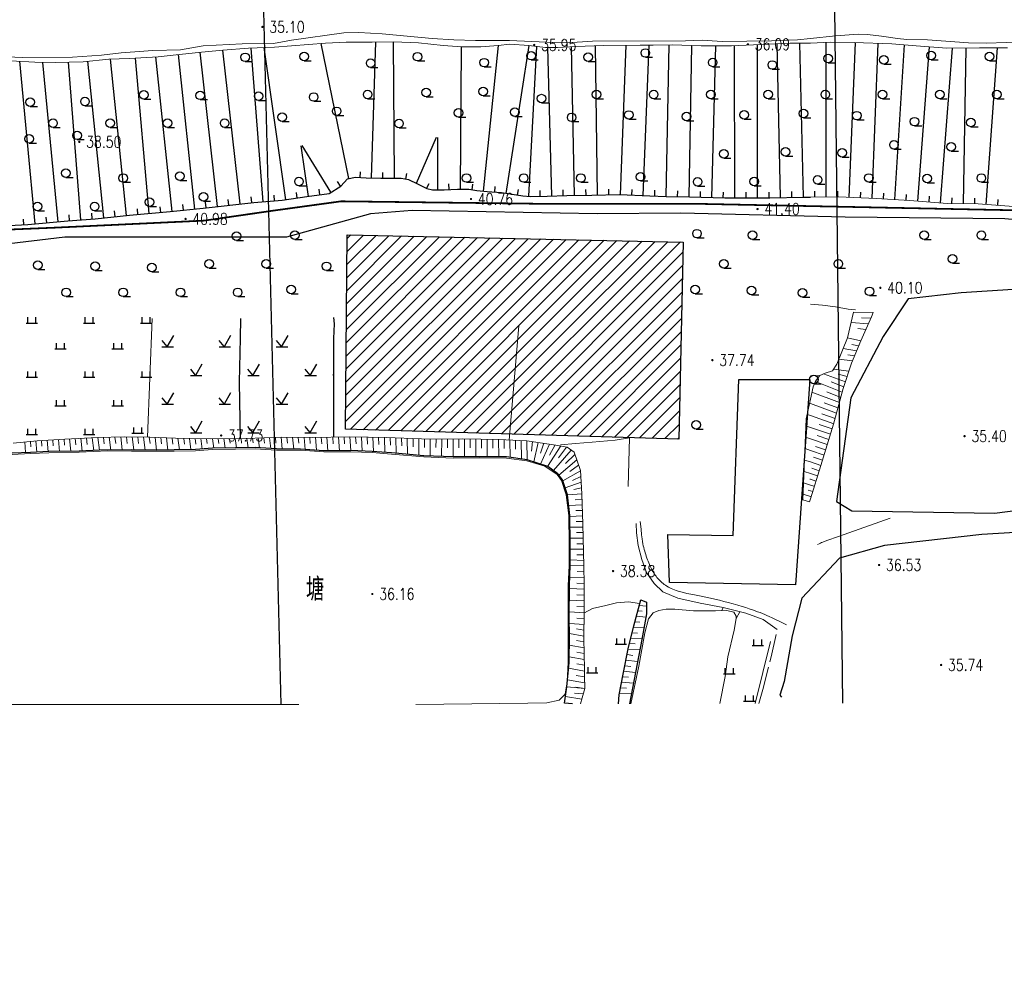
# Model space of a CAD drawing. Extents: x 39508475 to 39522402, y 3783947 to 3795549.
# Tile 51 of 256: x 39510362 to 39510534, y 3794201 to 3794370. Entities that reach past the tile are written whole.
import ezdxf
from ezdxf.enums import TextEntityAlignment as Align

# ---------------------------------------------------------------- set-up
doc = ezdxf.new("R2010")
doc.units = 0
doc.linetypes.add('X1', pattern=[5, 4, -1])
doc.linetypes.add('X3', pattern=[5, 4, -1])
doc.layers.get('0').update_dxf_attribs({"linetype": 'CONTINUOUS'})
doc.layers.add('ASSIST', color=7, linetype='CONTINUOUS', plot=False)
for name, color, linetype in [('DLSS', 4, 'CONTINUOUS'), ('DMTZ', 3, 'CONTINUOUS'), ('GCD', 1, 'CONTINUOUS'), ('JCDL_DGX', 30, 'CONTINUOUS'), ('JMD', 6, 'CONTINUOUS'), ('SXSS', 5, 'CONTINUOUS'), ('ZBTZ', 3, 'CONTINUOUS'), ('断面线', 2, 'CONTINUOUS')]:
    doc.layers.add(name, color=color, linetype=linetype)
doc.styles.add('HZ', font='rs', dxfattribs={"width": 0.8, "bigfont": 'hztxt'})
doc.linetypes.add('10411', pattern='A,2,[150,AAA.SHX,S=1,R=0,X=0,Y=1],2,[151,AAA.SHX,S=1,R=0,X=0,Y=3],1e-11', length=4)
doc.linetypes.add('10421', pattern='A,2,[150,AAA.SHX,S=1,R=0,X=0,Y=1],1e-11', length=2)
doc.linetypes.add('X4', pattern='A,0,-1e-09,[149,symbolx.shx,S=0.15,R=0,X=0,Y=0],-1.6', length=1.6)
doc.linetypes.add('X49', pattern='A,0,[5,symbolt.shx,S=1,R=0,X=0,Y=0],-10', length=10)

# ---------------------------------------------------------------- blocks, each defined once
blk = doc.blocks.new('9330003')
at = {"color": 0}
blk.add_line((0, -0.75), (1.25, -0.75), dxfattribs=at)
blk.add_circle((0, 0), 0.75, dxfattribs=at)
blk = doc.blocks.new('9120003')
at = {"color": 0}
for p, q in [((-1, 0), (1, 0)), ((-0.7, 0), (-0.7, 1)), ((0.7, 0), (0.7, 1))]:
    blk.add_line(p, q, dxfattribs=at)
blk = doc.blocks.new('9141003')
at = {"color": 0}
for p, q in [((1.14, 2), (0, 0)), ((-0.86, 0), (1.14, 0)), ((0.03, 0.06), (-0.83, 1.11))]:
    blk.add_line(p, q, dxfattribs=at)
blk = doc.blocks.new('gc200')
at = {"const_width": 0.2}
blk.add_lwpolyline([(-0.1, 0, 1), (0.1, 0, 1)], format="xyb", close=True, dxfattribs=at)

msp = doc.modelspace()

# ---------------------------------------------------------------- hatches: boundary and pattern name
at = {"layer": 'JMD', "linetype": 'Continuous'}
h = msp.add_hatch(dxfattribs=at)
h.set_pattern_fill('411B', color=256, style=0)
h.set_pattern_definition([(45, (39000000, 0), (-1.1313708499, 1.1313708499), [])])
h.paths.add_polyline_path([(39510418.71995, 3794298.17946), (39510419.03479, 3794332.16604), (39510477.75327, 3794330.90727), (39510476.96617, 3794296.44867)])

# ---------------------------------------------------------------- linework, layer by layer
at = {"layer": 'ASSIST', "linetype": 'X4', "lineweight": 0}
msp.add_lwpolyline([(39510534.439, 3794364.875), (39510529.522, 3794364.847), (39510523.843, 3794364.786), (39510518.489, 3794365.202), (39510514.2, 3794365.561), (39510507.638, 3794365.795), (39510503.457, 3794365.853), (39510500, 3794365.6862), (39510499.83, 3794365.678), (39510496.464, 3794365.676), (39510486.177, 3794365.198), (39510480.903, 3794365.189), (39510475.822, 3794365.375), (39510472.535, 3794365.353), (39510470.243, 3794365.338), (39510463.83, 3794365.285), (39510458.972, 3794365.11), (39510455.78, 3794364.911), (39510453.698, 3794364.949), (39510450.755, 3794365.263), (39510447.437, 3794365.479), (39510445.425, 3794365.295), (39510442.385, 3794365.054), (39510439.054, 3794365.049), (39510435.806, 3794365.265), (39510431.488, 3794365.73), (39510427.143, 3794365.917), (39510423.368, 3794365.869), (39510418.843, 3794365.833), (39510415.262, 3794365.674), (39510406.297, 3794364.979), (39510401.786, 3794364.805), (39510397.289, 3794364.464), (39510393.57, 3794364.124), (39510388.616, 3794363.575), (39510385.965, 3794363.32), (39510381.01, 3794362.992), (39510377.374, 3794362.875), (39510372.905, 3794362.437), (39510367.964, 3794362.29), (39510364.452, 3794362.353), (39510360.191, 3794362.596)], dxfattribs=at)
at = {"layer": 'DLSS', "linetype": 'X3', "const_width": 0.3, "flags": 128}
msp.add_lwpolyline([(39509115.83491, 3794201.06317), (39509126.55477, 3794210.45786), (39509130.51645, 3794212.39892), (39509159.51346, 3794215.03875), (39509207.40211, 3794218.07486), (39509225.30682, 3794219.3266), (39509228.88011, 3794222.19936), (39509238.6678, 3794234.85502), (39509242.86251, 3794239.51355), (39509257.02184, 3794243.48767), (39509261.91569, 3794243.64296), (39509289.12945, 3794241.93669), (39509315.64685, 3794240.14964), (39509332.75644, 3794241.46991), (39509358.18356, 3794240.22775), (39509379.27259, 3794241.62566), (39509386.18611, 3794243.10086), (39509391.15764, 3794243.10086), (39509400.47925, 3794243.02322), (39509412.38861, 3794242.17313), (39509417.74853, 3794241.62963), (39509421.7879, 3794241.78491), (39509427.69158, 3794242.4837), (39509444.41727, 3794243.49631), (39509465.80709, 3794243.8098), (39509489.91103, 3794245.05208), (39509517.2818, 3794246.99312), (39509553.9022, 3794250.41078), (39509589.12197, 3794254.9263), (39509630.63833, 3794256.99329), (39509680.16049, 3794263.82929), (39509707.62118, 3794265.56804), (39509737.86388, 3794269.93302), (39509794.70316, 3794276.15403), (39509850.66557, 3794282.62754), (39509880.16374, 3794286.35696), (39509954.7622, 3794297.42352), (39509964.21347, 3794301.81731), (39509969.9282, 3794302.14685), (39509974.54394, 3794302.14685), (39509978.17059, 3794302.14685), (39510023.11311, 3794305.38856), (39510088.4093, 3794314.72115), (39510113.14818, 3794318.86658), (39510126.22235, 3794322.50133), (39510146.96289, 3794323.37704), (39510152.85059, 3794324.06937), (39510158.39196, 3794324.24245), (39510167.13694, 3794324.58862), (39510192.46151, 3794325.19962), (39510213.7981, 3794325.72108), (39510219.59923, 3794326.67304), (39510232.6734, 3794327.45191), (39510260.06199, 3794328.23403), (39510275.49099, 3794329.01616), (39510282.07137, 3794329.01616), (39510298.4572, 3794329.01616), (39510315.18874, 3794329.96812), (39510324.10689, 3794330.66045), (39510329.9946, 3794331.09316), (39510345.52681, 3794332.48107), (39510368.32346, 3794333.43303), (39510394.05735, 3794334.64786), (39510406.00594, 3794336.3787), (39510417.98073, 3794338.02494), (39510452.54562, 3794337.59495), (39510479.78196, 3794337.59495), (39510543.88737, 3794336.29021), (39510556.54105, 3794336.29021), (39510581.31334, 3794336.5755), (39510618.07159, 3794335.43437), (39510652.44832, 3794335.43437), (39510686.25779, 3794334.29324), (39510720.16144, 3794334.10306), (39510731.95885, 3794334.10306), (39510761.49667, 3794334.57853), (39510795.67906, 3794334.00867), (39510826.72559, 3794333.05773), (39510851.78793, 3794333.24763), (39510863.29993, 3794332.96235), (39510872.81399, 3794332.96235), (39510879.28354, 3794332.96235), (39510904.25142, 3794334.68248), (39510911.4821, 3794334.68248), (39510945.95909, 3794333.15468), (39510980.63469, 3794333.24978), (39511012.8349, 3794333.44196), (39511047.12356, 3794333.63215), (39511082.55429, 3794334.48799), (39511110.90615, 3794335.43893), (39511139.01686, 3794333.15668), (39511167.68643, 3794331.15756), (39511206.73306, 3794327.91649), (39511240.07003, 3794325.43789), (39511276.54237, 3794319.63185), (39511308.7302, 3794313.92021), (39511343.5952, 3794306.68404), (39511391.97605, 3794294.40404), (39511438.25927, 3794284.49665), (39511464.71904, 3794278.31282), (39511487.58485, 3794272.97939), (39511519.49325, 3794265.93385), (39511557.88793, 3794257.24632), (39511582.13035, 3794253.86736), (39511626.90746, 3794244.6447), (39511638.75233, 3794243.03028), (39511652.34701, 3794240.60866), (39511681.84907, 3794233.47304), (39511694.36696, 3794234.68385), (39511704.89158, 3794235.23448), (39511713.97404, 3794237.88499), (39511732.37087, 3794243.38601), (39511778.62181, 3794247.98241), (39511821.93597, 3794253.29104), (39511832.70661, 3794255.42448), (39511837.05448, 3794256.48442), (39511843.94745, 3794257.22638), (39511884.35086, 3794263.798), (39511944.43671, 3794272.07796), (39511959.43624, 3794278.03052), (39511964.42039, 3794279.51443), (39511972.798, 3794281.8463), (39511984.56908, 3794284.07217), (39512007.92628, 3794289.3808), (39512054.95431, 3794294.47983), (39512090.72123, 3794299.15106), (39512102.49231, 3794301.16494), (39512112.4606, 3794301.58891), (39512113.8392, 3794302.11889)], dxfattribs=at)
at = {"layer": 'DLSS', "linetype": 'Continuous', "lineweight": 20}
for points in [[(39510384.128, 3794296.79), (39510384.965, 3794317.518)], [(39510447.361, 3794296.269), (39510449.03, 3794316.239)], [(39510494.172, 3794263.13), (39510491.708, 3794264.893), (39510488.677, 3794265.975), (39510484.77, 3794266.97), (39510480.711, 3794267.739), (39510476.844, 3794268.608), (39510474.21, 3794269.756), (39510472.704, 3794271.188), (39510471.356, 3794273.09), (39510470.504, 3794275.38), (39510469.868, 3794277.851), (39510469.622, 3794280.036), (39510469.513, 3794281.7)]]:
    msp.add_lwpolyline(points, dxfattribs=at)
at = {"layer": 'DLSS', "linetype": 'X1', "lineweight": 0}
msp.add_lwpolyline([(39510495.826, 3794263.928), (39510494.741, 3794264.481), (39510493.917, 3794264.894), (39510493.297, 3794265.193), (39510492.812, 3794265.413), (39510492.388, 3794265.597), (39510492, 3794265.762), (39510491.615, 3794265.921), (39510491.198, 3794266.088), (39510490.767, 3794266.256), (39510490.332, 3794266.417), (39510489.85, 3794266.586), (39510489.283, 3794266.776), (39510488.678, 3794266.972), (39510488.049, 3794267.165), (39510487.335, 3794267.372), (39510486.483, 3794267.609), (39510485.613, 3794267.846), (39510484.836, 3794268.052), (39510484.088, 3794268.245), (39510483.301, 3794268.441), (39510482.508, 3794268.632), (39510481.739, 3794268.802), (39510480.925, 3794268.965), (39510479.997, 3794269.137), (39510479.096, 3794269.305), (39510478.386, 3794269.452), (39510477.813, 3794269.59), (39510477.318, 3794269.733), (39510476.88, 3794269.871), (39510476.52, 3794269.99), (39510476.21, 3794270.1), (39510475.92, 3794270.213), (39510475.646, 3794270.326), (39510475.4, 3794270.441), (39510475.16, 3794270.568), (39510474.905, 3794270.719), (39510474.657, 3794270.875), (39510474.443, 3794271.023), (39510474.245, 3794271.177), (39510474.046, 3794271.349), (39510473.852, 3794271.525), (39510473.68, 3794271.692), (39510473.512, 3794271.866), (39510473.336, 3794272.06), (39510473.164, 3794272.257), (39510473.015, 3794272.442), (39510472.876, 3794272.631), (39510472.735, 3794272.84), (39510472.597, 3794273.054), (39510472.472, 3794273.26), (39510472.347, 3794273.478), (39510472.213, 3794273.724), (39510472.081, 3794273.978), (39510471.962, 3794274.223), (39510471.848, 3794274.481), (39510471.728, 3794274.775), (39510471.61, 3794275.074), (39510471.506, 3794275.352), (39510471.406, 3794275.634), (39510471.302, 3794275.943), (39510471.2, 3794276.254), (39510471.111, 3794276.542), (39510471.027, 3794276.833), (39510470.941, 3794277.152), (39510470.857, 3794277.477), (39510470.784, 3794277.792), (39510470.715, 3794278.126), (39510470.643, 3794278.506), (39510470.568, 3794278.982), (39510470.485, 3794279.672), (39510470.386, 3794280.659), (39510470.262, 3794282.006)], dxfattribs=at)
at = {"layer": 'DLSS', "linetype": 'X3', "lineweight": 20}
msp.add_lwpolyline([(39510490.97178, 3794250.20001), (39510491.695, 3794252.661), (39510493.125, 3794258.374), (39510494.172, 3794263.13)], dxfattribs=at)
at = {"layer": 'DMTZ', "linetype": 'Continuous'}
for p, q in [((39510423.27865, 3794342.10433), (39510424.05245, 3794365.8777)), ((39510427.27774, 3794342.06427), (39510427.14363, 3794365.91697)), ((39510502.76852, 3794338.78146), (39510502.72493, 3794365.81768)), ((39510506.76706, 3794338.71251), (39510507.85501, 3794365.78726)), ((39510396.37555, 3794337.11156), (39510393.31647, 3794364.0959)), ((39510400.35009, 3794337.56213), (39510397.30027, 3794364.46485)), ((39510404.33, 3794337.95668), (39510402.22537, 3794364.82195)), ((39510408.31313, 3794338.31124), (39510404.5159, 3794364.9103)), ((39510419.30612, 3794341.98921), (39510414.50553, 3794365.61536)), ((39510438.8615, 3794340.13198), (39510439.00295, 3794365.05239)), ((39510442.83939, 3794339.79123), (39510445.47919, 3794365.29996)), ((39510446.81929, 3794339.41173), (39510450.86202, 3794365.25158)), ((39510450.78263, 3794338.90317), (39510452.15083, 3794365.11407)), ((39510454.78156, 3794338.9592), (39510454.07155, 3794364.94218)), ((39510458.78026, 3794339.0607), (39510458.21705, 3794365.06293)), ((39510462.77946, 3794339.13951), (39510462.42141, 3794365.23426)), ((39510466.77896, 3794339.18515), (39510467.80851, 3794365.31788)), ((39510470.77586, 3794339.02768), (39510471.81281, 3794365.34827)), ((39510474.77279, 3794338.87089), (39510475.29698, 3794365.37149)), ((39510478.77201, 3794338.79178), (39510479.29531, 3794365.24785)), ((39510482.77073, 3794338.69075), (39510483.44369, 3794365.19334)), ((39510486.76999, 3794338.6352), (39510486.73602, 3794365.22398)), ((39510490.76999, 3794338.64032), (39510490.73578, 3794365.40983)), ((39510494.76952, 3794338.68522), (39510494.17159, 3794365.56948)), ((39510498.76853, 3794338.77417), (39510498.17018, 3794365.67701)), ((39510510.76383, 3794338.5519), (39510511.85251, 3794365.64471)), ((39510514.75699, 3794338.32046), (39510516.43518, 3794365.37391)), ((39510518.74795, 3794338.05321), (39510520.81224, 3794365.02149)), ((39510522.73629, 3794337.74792), (39510524.8067, 3794364.79635)), ((39510526.73246, 3794337.60977), (39510527.20511, 3794364.82211)), ((39510530.72847, 3794337.4638), (39510532.68339, 3794364.865)), ((39510364.52243, 3794334.06717), (39510361.79545, 3794362.5045)), ((39510368.50416, 3794334.449), (39510365.83069, 3794362.32827)), ((39510372.48941, 3794334.79042), (39510370.33703, 3794362.3606)), ((39510376.4742, 3794335.13607), (39510373.70803, 3794362.5157)), ((39510380.45394, 3794335.53815), (39510377.69106, 3794362.8852)), ((39510384.43797, 3794335.89483), (39510382.05409, 3794363.06111)), ((39510388.42209, 3794336.25032), (39510385.55814, 3794363.29307)), ((39510392.39985, 3794336.67159), (39510389.5398, 3794363.67738)), ((39510431.1224, 3794341.1982), (39510434.64362, 3794349.21628)), ((39510434.86329, 3794340.04181), (39510434.84563, 3794349.17408)), ((39510412.27276, 3794338.87807), (39510410.96109, 3794347.71762)), ((39510416.17972, 3794339.60174), (39510411.1495, 3794347.78623)), ((39510421.28063, 3794342.19105), (39510421.33307, 3794343.18968)), ((39510425.27777, 3794342.05303), (39510425.27215, 3794343.05301)), ((39510429.26096, 3794341.9077), (39510429.46413, 3794342.88685)), ((39510414.2511, 3794339.17163), (39510414.10432, 3794340.1608)), ((39510417.88363, 3794340.64897), (39510417.36001, 3794341.50092)), ((39510432.88807, 3794340.26047), (39510433.36622, 3794341.13875)), ((39510436.86263, 3794340.07778), (39510436.82364, 3794341.07702)), ((39510440.85494, 3794340.03605), (39510441.00288, 3794341.02505)), ((39510444.83219, 3794339.62402), (39510444.90579, 3794340.62131)), ((39510448.79525, 3794339.10259), (39510448.94982, 3794340.09057)), ((39510452.78202, 3794338.91745), (39510452.76556, 3794339.91732)), ((39510456.78081, 3794339.01383), (39510456.7535, 3794340.01346)), ((39510460.77979, 3794339.10401), (39510460.75813, 3794340.10378)), ((39510464.77927, 3794339.16695), (39510464.76555, 3794340.16685)), ((39510468.77741, 3794339.10641), (39510468.81678, 3794340.10564)), ((39510472.77432, 3794338.94912), (39510472.81349, 3794339.94835)), ((39510398.36282, 3794337.33684), (39510398.25018, 3794338.33048)), ((39510402.33736, 3794337.78742), (39510402.22472, 3794338.78105)), ((39510406.3239, 3794338.11288), (39510406.24579, 3794339.10982)), ((39510410.29306, 3794338.59389), (39510410.15173, 3794339.58385)), ((39510476.7724, 3794338.83133), (39510476.79217, 3794339.83114)), ((39510480.77137, 3794338.74152), (39510480.79676, 3794339.74119)), ((39510484.77008, 3794338.63998), (39510484.79547, 3794339.63966)), ((39510488.76999, 3794338.63776), (39510488.76871, 3794339.63776)), ((39510492.76999, 3794338.64287), (39510492.76871, 3794339.64287)), ((39510496.76902, 3794338.7297), (39510496.74679, 3794339.72945)), ((39510500.76852, 3794338.77824), (39510500.76691, 3794339.77824)), ((39510504.76851, 3794338.78469), (39510504.7669, 3794339.78469)), ((39510508.76544, 3794338.6322), (39510508.80559, 3794339.6314)), ((39510512.76082, 3794338.44428), (39510512.82274, 3794339.44237)), ((39510516.75315, 3794338.19663), (39510516.81506, 3794339.19471)), ((39510520.74212, 3794337.90057), (39510520.81844, 3794338.89765)), ((39510524.73276, 3794337.6445), (39510524.75013, 3794338.64435)), ((39510528.73216, 3794337.57504), (39510528.74953, 3794338.57489)), ((39510532.7234, 3794337.32147), (39510532.79456, 3794338.31894)), ((39510382.44563, 3794335.72), (39510382.35821, 3794336.71617)), ((39510386.43031, 3794336.06966), (39510386.3429, 3794337.06583)), ((39510390.41097, 3794336.46095), (39510390.30565, 3794337.45539)), ((39510394.38828, 3794336.88627), (39510394.27564, 3794337.8799)), ((39510362.52922, 3794333.90821), (39510362.47879, 3794334.90693)), ((39510366.5133, 3794334.25808), (39510366.41784, 3794335.25352)), ((39510370.49548, 3794334.63476), (39510370.41765, 3794335.63172)), ((39510374.48334, 3794334.94608), (39510374.40551, 3794335.94305)), ((39510378.46407, 3794335.33711), (39510378.36355, 3794336.33204))]:
    msp.add_line(p, q, dxfattribs=at)
at = {"layer": 'DMTZ', "linetype": 'Continuous', "lineweight": 0}
msp.add_lwpolyline([(39510357.555, 3794333.657), (39510363.238, 3794333.944), (39510370.204, 3794334.612), (39510374.969, 3794334.984), (39510380.987, 3794335.592), (39510388.098, 3794336.216), (39510393.839, 3794336.824), (39510402.713, 3794337.83), (39510407.653, 3794338.217), (39510411.996, 3794338.837), (39510415.871, 3794339.412), (39510417.939, 3794340.683), (39510419.059, 3794341.939), (39510420.501, 3794342.232), (39510422.367, 3794342.134), (39510424.917, 3794342.051), (39510428.474, 3794342.071), (39510429.727, 3794341.811), (39510431.346, 3794341.1), (39510432.922, 3794340.242), (39510433.928, 3794340.04), (39510435.997, 3794340.044), (39510438.329, 3794340.135), (39510440.267, 3794340.124), (39510441.711, 3794339.908), (39510443.518, 3794339.721), (39510446.025, 3794339.536), (39510449.713, 3794338.959), (39510451.054, 3794338.889), (39510453.969, 3794338.937), (39510457.409, 3794339.031), (39510461.795, 3794339.126), (39510466.605, 3794339.192), (39510471.91, 3794338.983), (39510474.767, 3794338.871), (39510478.862, 3794338.79), (39510485.045, 3794338.633), (39510492.871, 3794338.643), (39510498.806, 3794338.775), (39510500, 3794338.777), (39510504.963, 3794338.785), (39510511.508, 3794338.522), (39510517.392, 3794338.157), (39510523.898, 3794337.659), (39510529.31, 3794337.565), (39510537.79, 3794336.96)], dxfattribs=at)
at = {"layer": 'DMTZ'}
msp.add_lwpolyline([(39510357.555, 3794333.657), (39510363.238, 3794333.944), (39510370.204, 3794334.612), (39510374.969, 3794334.984), (39510380.987, 3794335.592), (39510388.098, 3794336.216), (39510393.839, 3794336.824), (39510402.713, 3794337.83), (39510407.653, 3794338.217), (39510411.996, 3794338.837), (39510415.871, 3794339.412), (39510417.939, 3794340.683), (39510419.059, 3794341.939), (39510420.501, 3794342.232), (39510422.367, 3794342.134), (39510424.917, 3794342.051), (39510428.474, 3794342.071), (39510429.727, 3794341.811), (39510431.346, 3794341.1), (39510432.922, 3794340.242), (39510433.928, 3794340.04), (39510435.997, 3794340.044), (39510438.329, 3794340.135), (39510440.267, 3794340.124), (39510441.711, 3794339.908), (39510443.518, 3794339.721), (39510446.025, 3794339.536), (39510449.713, 3794338.959), (39510451.054, 3794338.889), (39510453.969, 3794338.937), (39510457.409, 3794339.031), (39510461.795, 3794339.126), (39510466.605, 3794339.192), (39510471.91, 3794338.983), (39510474.767, 3794338.871), (39510478.862, 3794338.79), (39510485.045, 3794338.633), (39510492.871, 3794338.643), (39510498.806, 3794338.775), (39510500, 3794338.777)], dxfattribs=at)
at = {"layer": 'DMTZ', "linetype": '10411', "flags": 128}
msp.add_lwpolyline([(39510554.622, 3794333.124), (39510533.94863, 3794334.98646), (39510506.07472, 3794335.22289), (39510477.31903, 3794335.94231), (39510462.74939, 3794335.86161), (39510430.40527, 3794336.42024), (39510423.12399, 3794335.86041), (39510408.43776, 3794331.77989), (39510369.67618, 3794331.77929), (39510345.80459, 3794328.89465), (39510299.35702, 3794326.81411), (39510272.68454, 3794327.36911), (39510248.4093, 3794326.32848), (39510231.43576, 3794325.60847), (39510225.9948, 3794325.28856), (39510222.23414, 3794325.04864), (39510219.91374, 3794323.92899), (39510222.71423, 3794321.84964)], dxfattribs=at)
at = {"layer": 'JCDL_DGX', "color": 42, "linetype": 'Continuous', "lineweight": 15, "true_color": 0xc28700}
for points in [[(39510513.91042, 3794282.6248), (39510508.50463, 3794280.7068), (39510504.89132, 3794279.42191), (39510502.87976, 3794278.70197), (39510502.17483, 3794278.44198), (39510501.94814, 3794278.34858), (39510501.7327, 3794278.2543), (39510501.50929, 3794278.15027), (39510501.25923, 3794278.02824)], [(39510484.77015, 3794266.97056), (39510484.53241, 3794266.44844)]]:
    msp.add_lwpolyline(points, dxfattribs=at)
at = {"layer": 'JMD', "linetype": 'Continuous', "flags": 128}
for points in [[(39510418.71995, 3794298.17946), (39510419.03479, 3794332.16604), (39510477.75327, 3794330.90727), (39510476.96617, 3794296.44867)], [(39510475.08715, 3794279.72608), (39510486.50416, 3794279.58691), (39510487.47879, 3794306.86302), (39510499.87043, 3794306.86302), (39510497.36425, 3794270.95875), (39510475.36561, 3794271.37625)]]:
    msp.add_lwpolyline(points, close=True, dxfattribs=at)
at = {"layer": 'SXSS', "linetype": 'Continuous', "lineweight": 0}
for points in [[(39510358.16, 3794363.328), (39510362.285, 3794363.16), (39510371.015, 3794363.233), (39510376.086, 3794363.591), (39510379.554, 3794364.005), (39510385.048, 3794364.379), (39510389.916, 3794364.533), (39510393.85, 3794365.239), (39510400.655, 3794365.542), (39510406.135, 3794365.639), (39510409.311, 3794366.198), (39510418.418, 3794367.511), (39510421.085, 3794367.559), (39510425.152, 3794367.304), (39510433.883, 3794366.503), (39510437.658, 3794366.247), (39510441.433, 3794366.122), (39510447.394, 3794366.161), (39510455.192, 3794365.781), (39510457.451, 3794365.756), (39510461.895, 3794366.011), (39510478.189, 3794366.068), (39510481.06, 3794366.204), (39510484.541, 3794365.957), (39510493.195, 3794366.071), (39510497.763, 3794366.274), (39510500, 3794366.51765)], [(39510500, 3794366.51765), (39510504.355, 3794366.992), (39510508.37, 3794367.246), (39510509.944, 3794367.204), (39510512.431, 3794366.921), (39510515.21, 3794366.474), (39510516.826, 3794366.336), (39510520.457, 3794366.283), (39510527.598, 3794365.722), (39510530.732, 3794365.665), (39510537.826, 3794365.903)], [(39510500, 3794303.44672), (39510500.455, 3794305.566), (39510500.896, 3794306.56), (39510501.611, 3794307.548), (39510502.569, 3794307.94), (39510503.849, 3794308.379), (39510504.626, 3794309.531), (39510506.465, 3794314.129), (39510507.538, 3794318.649), (39510510.955, 3794318.578), (39510510.659, 3794317.808), (39510508.785, 3794313.628), (39510507.165, 3794309.69), (39510505.724, 3794305.316), (39510504.037, 3794299.049), (39510501.805, 3794291.824), (39510500, 3794285.99611)], [(39510510.955, 3794318.578), (39510507.538, 3794318.649)], [(39510510.554, 3794317.574), (39510508.939, 3794317.66)], [(39510510.112, 3794316.588), (39510507.109, 3794316.841)], [(39510508.785, 3794313.628), (39510506.465, 3794314.129)], [(39510509.669, 3794315.601), (39510508.282, 3794315.769)], [(39510508.422, 3794312.745), (39510507.258, 3794312.974)], [(39510508.058, 3794311.862), (39510505.724, 3794312.276)], [(39510507.695, 3794310.98), (39510506.524, 3794311.164)], [(39510507.332, 3794310.097), (39510504.982, 3794310.422)], [(39510416.63963, 3794307.27941), (39510416.59473, 3794307.77739)], [(39510506.108, 3794306.481), (39510502.301, 3794307.83)], [(39510506.705, 3794308.294), (39510504.046, 3794308.672)], [(39510506.406, 3794307.387), (39510504.823, 3794307.779)], [(39510505.546, 3794304.656), (39510500.883, 3794306.532)], [(39510505.809, 3794305.574), (39510503.636, 3794306.459)], [(39510505.05, 3794302.813), (39510500.258, 3794304.647)], [(39510505.298, 3794303.734), (39510502.888, 3794304.677)], [(39510500, 3794285.99611), (39510499.829, 3794285.444), (39510498.686, 3794285.802), (39510499.257, 3794299.986), (39510500, 3794303.44672)], [(39510500, 3794302.63606), (39510499.839, 3794302.695)], [(39510504.554, 3794300.969), (39510500, 3794302.63606)], [(39510504.802, 3794301.891), (39510502.425, 3794302.781)], [(39510500, 3794300.54154), (39510499.42, 3794300.744)], [(39510504.058, 3794299.125), (39510500, 3794300.54154)], [(39510504.306, 3794300.047), (39510501.967, 3794300.883)], [(39510500, 3794298.49529), (39510499.208, 3794298.766)], [(39510503.778, 3794298.212), (39510501.513, 3794298.988)], [(39510503.497, 3794297.3), (39510500, 3794298.49529)], [(39510503.215, 3794296.388), (39510501.191, 3794297.078)], [(39510360.656, 3794295.752), (39510364.853, 3794296.138), (39510369.691, 3794296.453), (39510375.433, 3794296.71), (39510380.038, 3794296.849), (39510384.527, 3794296.784), (39510389.016, 3794296.588), (39510395.123, 3794296.496), (39510401.375, 3794296.565), (39510407.525, 3794296.75), (39510412.888, 3794296.745), (39510419.507, 3794296.822), (39510425.874, 3794296.723), (39510432.039, 3794296.486), (39510437.566, 3794296.402), (39510439.268, 3794296.469), (39510445.506, 3794296.349), (39510450.404, 3794296.138), (39510455.52, 3794295.404), (39510457.459, 3794295.028), (39510458.689, 3794294.147), (39510459.784, 3794290.922), (39510460.053, 3794286.886), (39510460.193, 3794281.552), (39510460.419, 3794274.256), (39510460.43, 3794271.03), (39510460.438, 3794266.322), (39510460.402, 3794261.571), (39510460.499, 3794256.193), (39510460.514, 3794255.098), (39510460.544, 3794252.798), (39510460.078, 3794251.204), (39510459.8211, 3794250.1225)], [(39510362.671, 3794295.937), (39510362.78, 3794294.079)], [(39510363.651, 3794296.027), (39510363.713, 3794295.076)], [(39510364.63, 3794296.118), (39510364.77, 3794294.163)], [(39510365.611, 3794296.187), (39510365.688, 3794295.194)], [(39510366.593, 3794296.251), (39510366.76, 3794294.238)], [(39510367.574, 3794296.315), (39510367.665, 3794295.286)], [(39510368.556, 3794296.379), (39510368.751, 3794294.272)], [(39510369.537, 3794296.443), (39510369.642, 3794295.365)], [(39510370.52, 3794296.49), (39510370.742, 3794294.303)], [(39510371.502, 3794296.534), (39510371.62, 3794295.426)], [(39510372.485, 3794296.578), (39510372.732, 3794294.356)], [(39510373.468, 3794296.622), (39510373.597, 3794295.516)], [(39510374.45, 3794296.666), (39510374.72, 3794294.465)], [(39510375.433, 3794296.71), (39510375.714, 3794294.52)], [(39510376.434, 3794296.74), (39510376.574, 3794295.632)], [(39510377.436, 3794296.77), (39510377.714, 3794294.529)], [(39510378.437, 3794296.801), (39510378.575, 3794295.667)], [(39510379.439, 3794296.831), (39510379.713, 3794294.538)], [(39510380.44, 3794296.843), (39510380.577, 3794295.693)], [(39510381.442, 3794296.829), (39510381.712, 3794294.542)], [(39510382.444, 3794296.814), (39510382.578, 3794295.674)], [(39510383.446, 3794296.8), (39510383.712, 3794294.524)], [(39510384.448, 3794296.785), (39510384.58, 3794295.65)], [(39510385.449, 3794296.744), (39510385.711, 3794294.509)], [(39510386.45, 3794296.7), (39510386.58, 3794295.61)], [(39510387.451, 3794296.656), (39510387.71, 3794294.531)], [(39510388.452, 3794296.613), (39510388.581, 3794295.577)], [(39510389.453, 3794296.581), (39510389.71, 3794294.559)], [(39510390.455, 3794296.566), (39510390.582, 3794295.571)], [(39510391.457, 3794296.551), (39510391.709, 3794294.594)], [(39510392.458, 3794296.536), (39510392.583, 3794295.58)], [(39510393.46, 3794296.521), (39510393.705, 3794294.698)], [(39510394.462, 3794296.506), (39510394.582, 3794295.64)], [(39510395.464, 3794296.5), (39510395.699, 3794294.834)], [(39510396.466, 3794296.511), (39510396.582, 3794295.679)], [(39510397.468, 3794296.522), (39510397.698, 3794294.859)], [(39510398.47, 3794296.533), (39510398.584, 3794295.702)], [(39510399.471, 3794296.544), (39510399.698, 3794294.886)], [(39510400.473, 3794296.555), (39510400.585, 3794295.73)], [(39510401.475, 3794296.568), (39510401.696, 3794294.923)], [(39510402.477, 3794296.598), (39510402.586, 3794295.77)], [(39510403.478, 3794296.628), (39510403.694, 3794294.9)], [(39510404.48, 3794296.658), (39510404.586, 3794295.749)], [(39510405.481, 3794296.688), (39510405.69, 3794294.779)], [(39510406.482, 3794296.719), (39510406.585, 3794295.719)], [(39510407.484, 3794296.749), (39510407.688, 3794294.714)], [(39510408.486, 3794296.749), (39510408.587, 3794295.729)], [(39510409.488, 3794296.748), (39510409.687, 3794294.703)], [(39510410.49, 3794296.747), (39510410.588, 3794295.723)], [(39510411.492, 3794296.746), (39510411.684, 3794294.638)], [(39510412.494, 3794296.745), (39510412.587, 3794295.655)], [(39510413.495, 3794296.752), (39510413.678, 3794294.492)], [(39510414.497, 3794296.764), (39510414.586, 3794295.591)], [(39510415.499, 3794296.775), (39510415.674, 3794294.402)], [(39510416.501, 3794296.787), (39510416.587, 3794295.596)], [(39510417.503, 3794296.798), (39510417.674, 3794294.411)], [(39510418.505, 3794296.81), (39510418.589, 3794295.613)], [(39510419.507, 3794296.822), (39510419.673, 3794294.421)], [(39510420.51, 3794296.806), (39510420.588, 3794295.595)], [(39510421.514, 3794296.79), (39510421.66, 3794294.346)], [(39510422.517, 3794296.775), (39510422.585, 3794295.542)], [(39510423.521, 3794296.759), (39510423.646, 3794294.262)], [(39510424.524, 3794296.744), (39510424.581, 3794295.465)], [(39510425.528, 3794296.728), (39510425.628, 3794294.111)], [(39510426.531, 3794296.698), (39510426.575, 3794295.367)], [(39510427.534, 3794296.659), (39510427.61, 3794293.95)], [(39510428.537, 3794296.621), (39510428.568, 3794295.241)], [(39510429.54, 3794296.582), (39510429.59, 3794293.774)], [(39510430.542, 3794296.544), (39510430.562, 3794295.115)], [(39510431.545, 3794296.505), (39510431.571, 3794293.599)], [(39510432.549, 3794296.478), (39510432.555, 3794294.998)], [(39510433.552, 3794296.463), (39510433.555, 3794293.481)], [(39510434.556, 3794296.448), (39510434.552, 3794294.945)], [(39510435.559, 3794296.432), (39510435.541, 3794293.405)], [(39510436.563, 3794296.417), (39510436.549, 3794294.892)], [(39510437.566, 3794296.402), (39510437.528, 3794293.329)], [(39510438.554, 3794296.441), (39510438.54, 3794294.887)], [(39510439.541, 3794296.464), (39510439.523, 3794293.338)], [(39510440.529, 3794296.445), (39510440.525, 3794294.894)], [(39510441.517, 3794296.426), (39510441.518, 3794293.348)], [(39510442.505, 3794296.407), (39510442.51, 3794294.878)], [(39510443.492, 3794296.388), (39510443.514, 3794293.341)], [(39510444.48, 3794296.369), (39510444.496, 3794294.851)], [(39510445.468, 3794296.35), (39510445.509, 3794293.326)], [(39510446.455, 3794296.308), (39510446.481, 3794294.813)], [(39510447.442, 3794296.266), (39510447.499, 3794293.235)], [(39510448.43, 3794296.223), (39510448.459, 3794294.663)], [(39510449.417, 3794296.18), (39510449.476, 3794292.97)], [(39510450.404, 3794296.138), (39510450.465, 3794292.837)], [(39510451.4, 3794295.995), (39510451.23, 3794294.316)], [(39510452.397, 3794295.852), (39510451.655, 3794292.436)], [(39510453.393, 3794295.709), (39510452.822, 3794293.972)], [(39510454.39, 3794295.566), (39510452.846, 3794292.035)], [(39510456.376, 3794295.238), (39510454.036, 3794291.634)], [(39510455.386, 3794295.423), (39510454.414, 3794293.629)], [(39510500, 3794296.47499), (39510499.128, 3794296.772)], [(39510502.933, 3794295.476), (39510500, 3794296.47499)], [(39510502.651, 3794294.564), (39510500.869, 3794295.169)], [(39510431.03171, 3794250.05088), (39510450.598, 3794250.239), (39510453.928, 3794250.34), (39510456.09, 3794250.767), (39510457.11, 3794251.815), (39510457.471, 3794253.973), (39510457.626, 3794257.383), (39510457.661, 3794262.062), (39510457.656, 3794265.297), (39510457.661, 3794270.835), (39510457.815, 3794274.348), (39510457.823, 3794278.137), (39510457.757, 3794283.063), (39510457.313, 3794286.677), (39510456.507, 3794289.197), (39510455.704, 3794290.245), (39510453.574, 3794291.728), (39510450.424, 3794292.641), (39510446.882, 3794293.116), (39510442.145, 3794293.151), (39510437.525, 3794293.129), (39510432.409, 3794293.324), (39510426.753, 3794293.825), (39510423.386, 3794294.081), (39510419.67, 3794294.221), (39510414.948, 3794294.198), (39510410.881, 3794294.497), (39510406.669, 3794294.519), (39510402.923, 3794294.746), (39510399.498, 3794294.682), (39510395.476, 3794294.631), (39510392.503, 3794294.407), (39510388.772, 3794294.343), (39510385.624, 3794294.308), (39510381.31, 3794294.345), (39510377.171, 3794294.367), (39510372.172, 3794294.125), (39510366.897, 3794294.043), (39510363.676, 3794293.921), (39510360.484, 3794293.77)], [(39510458.199, 3794294.498), (39510455.073, 3794290.927)], [(39510457.364, 3794295.046), (39510455.961, 3794293.166)], [(39510458.819, 3794293.764), (39510457.204, 3794292.167)], [(39510500, 3794294.45436), (39510499.047, 3794294.777)], [(39510502.37, 3794293.652), (39510500, 3794294.45436)], [(39510459.142, 3794292.811), (39510456.037, 3794290.139)], [(39510459.466, 3794291.858), (39510457.942, 3794290.75)], [(39510500, 3794292.43451), (39510498.967, 3794292.782)], [(39510501.806, 3794291.827), (39510500, 3794292.43451)], [(39510502.088, 3794292.74), (39510500.548, 3794293.26)], [(39510459.785, 3794290.904), (39510456.744, 3794289.113)], [(39510500, 3794290.41731), (39510498.887, 3794290.788)], [(39510501.241, 3794290.004), (39510500, 3794290.41731)], [(39510501.524, 3794290.916), (39510500.225, 3794291.35)], [(39510459.919, 3794288.895), (39510457.127, 3794287.916)], [(39510459.852, 3794289.899), (39510458.394, 3794289.207)], [(39510500, 3794288.40172), (39510498.807, 3794288.793)], [(39510500, 3794289.40894), (39510499.903, 3794289.441)], [(39510500.959, 3794289.092), (39510500, 3794289.40894)], [(39510500.676, 3794288.18), (39510500, 3794288.40172)], [(39510460.053, 3794286.886), (39510457.51, 3794286.72)], [(39510459.986, 3794287.89), (39510458.652, 3794287.604)], [(39510500, 3794286.3915), (39510498.726, 3794286.799)], [(39510500, 3794287.39578), (39510499.58, 3794287.532)], [(39510500.394, 3794287.268), (39510500, 3794287.39578)], [(39510460.104, 3794284.943), (39510457.742, 3794284.826)], [(39510460.078, 3794285.914), (39510458.852, 3794285.844)], [(39510499.829, 3794285.444), (39510499.258, 3794285.623)], [(39510500, 3794285.99611), (39510499.829, 3794285.444)], [(39510500.111, 3794286.356), (39510500, 3794286.3915)], [(39510460.13, 3794283.971), (39510458.994, 3794283.925)], [(39510460.155, 3794283), (39510457.959, 3794282.93)], [(39510460.18, 3794282.028), (39510459.076, 3794282.002)], [(39510460.208, 3794281.056), (39510457.984, 3794281.022)], [(39510460.238, 3794280.085), (39510459.118, 3794280.076)], [(39510460.269, 3794279.114), (39510458.01, 3794279.114)], [(39510460.299, 3794278.142), (39510459.161, 3794278.151)], [(39510460.329, 3794277.171), (39510458.021, 3794277.206)], [(39510460.359, 3794276.199), (39510459.189, 3794276.225)], [(39510460.389, 3794275.228), (39510458.017, 3794275.297)], [(39510460.419, 3794274.256), (39510458.015, 3794274.343)], [(39510460.423, 3794273.234), (39510459.197, 3794273.283)], [(39510460.426, 3794272.213), (39510457.926, 3794272.318)], [(39510460.429, 3794271.191), (39510459.156, 3794271.248)], [(39510460.431, 3794270.169), (39510457.86, 3794270.294)], [(39510460.435, 3794268.125), (39510457.859, 3794268.267)], [(39510460.433, 3794269.147), (39510459.146, 3794269.214)], [(39510466.45073, 3794250.139), (39510466.593, 3794251.693), (39510467.239, 3794255.342), (39510468.142, 3794259.74), (39510469.129, 3794263.792), (39510470.334, 3794268.303)], [(39510460.436, 3794266.081), (39510457.857, 3794266.241)], [(39510460.437, 3794267.103), (39510459.147, 3794267.179)], [(39510484.16388, 3794250.18307), (39510484.167, 3794250.192), (39510485.064, 3794254.925), (39510485.588, 3794258.38), (39510486.681, 3794263.013), (39510487.009, 3794265.073), (39510486.992, 3794265.459), (39510486.599, 3794266.174), (39510485.396, 3794266.468), (39510483.409, 3794266.423), (39510479.53, 3794266.433), (39510476.297, 3794266.682), (39510474.765, 3794266.683), (39510473.525, 3794266.452), (39510472.52, 3794266.057), (39510471.687, 3794265.001), (39510471.072, 3794262.552), (39510469.989, 3794256.732), (39510468.61511, 3794250.14438)], [(39510469.825, 3794266.398), (39510470.585, 3794266.323)], [(39510470.08, 3794267.35), (39510471.338, 3794267.206)], [(39510460.421, 3794264.038), (39510457.858, 3794264.214)], [(39510460.428, 3794265.06), (39510459.142, 3794265.144)], [(39510469.316, 3794264.492), (39510470.192, 3794264.425)], [(39510469.57, 3794265.445), (39510471.242, 3794265.3)], [(39510460.413, 3794263.016), (39510459.136, 3794263.235)], [(39510468.834, 3794262.58), (39510469.779, 3794262.527)], [(39510469.067, 3794263.538), (39510470.896, 3794263.415)], [(39510460.405, 3794261.994), (39510457.86, 3794262.442)], [(39510460.413, 3794260.972), (39510459.134, 3794261.2)], [(39510468.6, 3794261.622), (39510470.551, 3794261.531)], [(39510460.431, 3794259.95), (39510457.849, 3794260.415)], [(39510460.45, 3794258.929), (39510459.145, 3794259.165)], [(39510468.135, 3794259.706), (39510470.195, 3794259.648)], [(39510468.367, 3794260.664), (39510469.37, 3794260.627)], [(39510460.468, 3794257.907), (39510457.834, 3794258.389)], [(39510467.738, 3794257.774), (39510469.795, 3794257.53)], [(39510467.937, 3794258.74), (39510468.955, 3794258.606)], [(39510460.503, 3794255.864), (39510457.725, 3794256.368)], [(39510460.486, 3794256.885), (39510459.156, 3794257.131)], [(39510467.342, 3794255.842), (39510469.438, 3794255.648)], [(39510467.54, 3794256.808), (39510468.578, 3794256.698)], [(39510460.531, 3794253.82), (39510457.525, 3794254.351)], [(39510460.517, 3794254.842), (39510459.071, 3794255.101)], [(39510466.984, 3794253.903), (39510469.082, 3794253.765)], [(39510467.156, 3794254.874), (39510468.208, 3794254.79)], [(39510460.544, 3794252.798), (39510457.399, 3794253.091)], [(39510460.544, 3794252.798), (39510458.984, 3794253.071)], [(39510466.812, 3794252.932), (39510467.858, 3794252.878)], [(39510460.015, 3794250.94), (39510457.158, 3794251.428)], [(39510460.273, 3794251.871), (39510458.767, 3794252.006)], [(39510466.64, 3794251.961), (39510468.726, 3794251.882)]]:
    msp.add_lwpolyline(points, dxfattribs=at)
at = {"layer": 'SXSS', "linetype": '10411', "flags": 128}
msp.add_lwpolyline([(39510507.26016, 3794283.86979), (39510532.17244, 3794283.50628), (39510554.90261, 3794286.41432), (39510561.81259, 3794288.05009), (39510562.53995, 3794294.22968), (39510563.81284, 3794304.58957), (39510565.08573, 3794317.67575), (39510562.17627, 3794319.31152), (39510555.2663, 3794322.58306), (39510549.08369, 3794322.58306), (39510535.44558, 3794322.58306), (39510526.35351, 3794322.03781), (39510517.07961, 3794320.94729), (39510512.71541, 3794314.4042), (39510507.07832, 3794303.68081), (39510504.53254, 3794285.50556)], close=True, dxfattribs=at)
at = {"layer": 'SXSS', "linetype": 'Continuous', "lineweight": 30}
for points in [[(39510400.37, 3794296.554), (39510400.207, 3794306.415), (39510400.369, 3794314.096), (39510400.466, 3794317.546)], [(39510416.656, 3794317.724), (39510416.746, 3794316.587), (39510416.619, 3794314.022), (39510416.628, 3794308.629), (39510416.665, 3794304.213), (39510416.629, 3794299.928), (39510416.648, 3794296.784)]]:
    msp.add_lwpolyline(points, dxfattribs=at)
at = {"layer": 'SXSS'}
for points in [[(39510458.40663, 3794250.11899), (39510456.986, 3794250.241), (39510457.399, 3794253.091), (39510457.826, 3794257.378), (39510457.861, 3794262.061), (39510457.856, 3794265.297), (39510457.861, 3794270.831), (39510458.015, 3794274.343), (39510458.023, 3794278.139), (39510457.957, 3794283.077), (39510457.51, 3794286.72), (39510456.687, 3794289.291), (39510455.844, 3794290.391), (39510454.075, 3794291.621), (39510450.465, 3794292.837), (39510446.896, 3794293.316), (39510442.145, 3794293.351), (39510437.528, 3794293.329), (39510432.422, 3794293.524), (39510426.77, 3794294.024), (39510423.398, 3794294.281), (39510419.673, 3794294.421), (39510414.955, 3794294.398), (39510410.889, 3794294.697), (39510406.676, 3794294.719), (39510402.927, 3794294.946), (39510399.495, 3794294.882), (39510395.467, 3794294.831), (39510392.494, 3794294.607), (39510388.77, 3794294.543), (39510385.624, 3794294.508), (39510381.311, 3794294.545), (39510375.714, 3794294.52), (39510372.166, 3794294.325), (39510366.891, 3794294.243), (39510363.667, 3794294.121), (39510360.474, 3794293.97)], [(39510466.45073, 3794250.139), (39510466.593, 3794251.693), (39510467.239, 3794255.342), (39510468.142, 3794259.74), (39510469.129, 3794263.792), (39510470.334, 3794268.303), (39510471.332, 3794267.925), (39510471.348, 3794265.881), (39510470.53, 3794261.416), (39510468.39722, 3794250.14384)]]:
    msp.add_lwpolyline(points, dxfattribs=at)
at = {"layer": 'SXSS', "lineweight": 0}
for points in [[(39510360.484, 3794293.77), (39510363.676, 3794293.921), (39510366.897, 3794294.043), (39510372.172, 3794294.125), (39510377.171, 3794294.367), (39510381.31, 3794294.345), (39510385.624, 3794294.308), (39510388.772, 3794294.343), (39510392.503, 3794294.407), (39510395.476, 3794294.631), (39510399.498, 3794294.682), (39510402.923, 3794294.746), (39510406.669, 3794294.519), (39510410.881, 3794294.497)], [(39510410.881, 3794294.497), (39510414.948, 3794294.198), (39510419.67, 3794294.221), (39510423.386, 3794294.081), (39510426.753, 3794293.825), (39510432.409, 3794293.324), (39510437.525, 3794293.129), (39510442.145, 3794293.151), (39510446.882, 3794293.116), (39510450.424, 3794292.641), (39510453.574, 3794291.728), (39510455.704, 3794290.245), (39510456.507, 3794289.197), (39510457.313, 3794286.677), (39510457.757, 3794283.063), (39510457.823, 3794278.137), (39510457.815, 3794274.348), (39510457.661, 3794270.835), (39510457.656, 3794265.297), (39510457.661, 3794262.062), (39510457.626, 3794257.383), (39510457.471, 3794253.973), (39510457.11, 3794251.815), (39510456.09, 3794250.767), (39510453.928, 3794250.34), (39510450.598, 3794250.239), (39510431.03171, 3794250.05088)], [(39510468.61511, 3794250.14438), (39510469.989, 3794256.732), (39510471.072, 3794262.552), (39510471.687, 3794265.001), (39510472.52, 3794266.057), (39510473.525, 3794266.452), (39510474.765, 3794266.683), (39510476.297, 3794266.682), (39510479.53, 3794266.433)], [(39510479.53, 3794266.433), (39510483.409, 3794266.423), (39510485.396, 3794266.468), (39510486.599, 3794266.174), (39510486.992, 3794265.459), (39510487.009, 3794265.073), (39510486.681, 3794263.013), (39510485.588, 3794258.38), (39510485.064, 3794254.925), (39510484.167, 3794250.192), (39510484.16388, 3794250.18307)], [(39510410.58222, 3794250), (39510346.253, 3794250)]]:
    msp.add_lwpolyline(points, dxfattribs=at)
at = {"layer": 'SXSS', "linetype": '10421', "flags": 128}
msp.add_lwpolyline([(39510545.52752, 3794280.68995), (39510529.9767, 3794279.76659), (39510512.9541, 3794277.8391), (39510505.10171, 3794275.60765), (39510498.4748, 3794268.59601), (39510496.78115, 3794262.05555), (39510495.39543, 3794254.0531), (39510494.62559, 3794251.66776), (39510494.93353, 3794251.28302)], dxfattribs=at)
at = {"layer": 'ZBTZ', "color": 114, "linetype": 'X4', "lineweight": 0, "true_color": 0x009944}
for points in [[(39510500, 3794320.019), (39510502.097, 3794319.877), (39510504.363, 3794319.564), (39510506.617, 3794319.183), (39510507.888, 3794319.028)], [(39510501.611, 3794307.548), (39510500, 3794307.514)], [(39510468.162, 3794288.161), (39510468.345, 3794296.667), (39510465.892, 3794296.247), (39510461.822, 3794295.882), (39510458.912, 3794295.65), (39510456.332, 3794295.449)], [(39510470.134, 3794267.668), (39510468.192, 3794267.951), (39510466.079, 3794267.792), (39510464.237, 3794267.351), (39510461.907, 3794266.795), (39510460.398, 3794266.025)], [(39510487.639, 3794266.24), (39510487.009, 3794265.073)]]:
    msp.add_lwpolyline(points, dxfattribs=at)
at = {"layer": 'ZBTZ', "color": 114, "linetype": 'X49', "lineweight": 0, "true_color": 0x009944}
msp.add_lwpolyline([(39510490.35545, 3794250.19847), (39510493.004, 3794261.048)], dxfattribs=at)
at = {"layer": '断面线', "linetype": 'Continuous', "flags": 128}
for points in [[(39510402.5064, 3794448.04616), (39510404.01491, 3794387.63452), (39510407.45171, 3794250)], [(39510503.33553, 3794447.88197), (39510505.58524, 3794250.26373)]]:
    msp.add_lwpolyline(points, dxfattribs=at)

# ---------------------------------------------------------------- block references
at = {"layer": 'GCD', "linetype": 'Continuous'}
ref = msp.add_blockref('gc200', (39510404.2178, 3794368.522, 35.1), dxfattribs=at)
ref.add_attrib('height', '35.10', dxfattribs={"linetype": 'Continuous', "height": 2, "style": 'HZ', "width": 0.8}).set_placement((39510405.4178, 3794368.522, 35.1), align=Align.MIDDLE_LEFT)
ref = msp.add_blockref('gc200', (39510451.7257, 3794365.368, 35.953), dxfattribs=at)
ref.add_attrib('height', '35.95', dxfattribs={"linetype": 'Continuous', "height": 2, "style": 'HZ', "width": 0.8}).set_placement((39510452.9257, 3794365.368, 35.953), align=Align.MIDDLE_LEFT)
ref = msp.add_blockref('gc200', (39510489.0633, 3794365.473, 36.09), dxfattribs=at)
ref.add_attrib('height', '36.09', dxfattribs={"linetype": 'Continuous', "height": 2, "style": 'HZ', "width": 0.8}).set_placement((39510490.2633, 3794365.473, 36.09), align=Align.MIDDLE_LEFT)
ref = msp.add_blockref('gc200', (39510372.2044, 3794348.418, 38.5), dxfattribs=at)
ref.add_attrib('height', '38.50', dxfattribs={"linetype": 'Continuous', "height": 2, "style": 'HZ', "width": 0.8}).set_placement((39510373.4044, 3794348.418, 38.5), align=Align.MIDDLE_LEFT)
ref = msp.add_blockref('gc200', (39510440.6683, 3794338.432, 40.761), dxfattribs=at)
ref.add_attrib('height', '40.76', dxfattribs={"linetype": 'Continuous', "height": 2, "style": 'HZ', "width": 0.8}).set_placement((39510441.8683, 3794338.432, 40.761), align=Align.MIDDLE_LEFT)
ref = msp.add_blockref('gc200', (39510490.7508, 3794336.673, 41.4), dxfattribs=at)
ref.add_attrib('height', '41.40', dxfattribs={"linetype": 'Continuous', "height": 2, "style": 'HZ', "width": 0.8}).set_placement((39510491.9508, 3794336.673, 41.4), align=Align.MIDDLE_LEFT)
ref = msp.add_blockref('gc200', (39510390.7854, 3794334.94, 40.98), dxfattribs=at)
ref.add_attrib('height', '40.98', dxfattribs={"linetype": 'Continuous', "height": 2, "style": 'HZ', "width": 0.8}).set_placement((39510391.9854, 3794334.94, 40.98), align=Align.MIDDLE_LEFT)
ref = msp.add_blockref('gc200', (39510512.2159, 3794322.896, 40.098), dxfattribs=at)
ref.add_attrib('height', '40.10', dxfattribs={"linetype": 'Continuous', "height": 2, "style": 'HZ', "width": 0.8}).set_placement((39510513.4159, 3794322.896, 40.098), align=Align.MIDDLE_LEFT)
ref = msp.add_blockref('gc200', (39510482.8579, 3794310.246, 37.74), dxfattribs=at)
ref.add_attrib('height', '37.74', dxfattribs={"linetype": 'Continuous', "height": 2, "style": 'HZ', "width": 0.8}).set_placement((39510484.0579, 3794310.246, 37.74), align=Align.MIDDLE_LEFT)
ref = msp.add_blockref('gc200', (39510396.997, 3794297.069, 37.731), dxfattribs=at)
ref.add_attrib('height', '37.73', dxfattribs={"linetype": 'Continuous', "height": 2, "style": 'HZ', "width": 0.8}).set_placement((39510398.197, 3794297.069, 37.731), align=Align.MIDDLE_LEFT)
ref = msp.add_blockref('gc200', (39510526.9391, 3794296.951, 35.4), dxfattribs=at)
ref.add_attrib('height', '35.40', dxfattribs={"linetype": 'Continuous', "height": 2, "style": 'HZ', "width": 0.8}).set_placement((39510528.1391, 3794296.951, 35.4), align=Align.MIDDLE_LEFT)
ref = msp.add_blockref('gc200', (39510512.0015, 3794274.424, 36.533), dxfattribs=at)
ref.add_attrib('height', '36.53', dxfattribs={"linetype": 'Continuous', "height": 2, "style": 'HZ', "width": 0.8}).set_placement((39510513.2015, 3794274.424, 36.533), align=Align.MIDDLE_LEFT)
ref = msp.add_blockref('gc200', (39510465.5003, 3794273.361, 38.38), dxfattribs=at)
ref.add_attrib('height', '38.38', dxfattribs={"linetype": 'Continuous', "height": 2, "style": 'HZ', "width": 0.8}).set_placement((39510466.7003, 3794273.361, 38.38), align=Align.MIDDLE_LEFT)
ref = msp.add_blockref('gc200', (39510423.4246, 3794269.352, 36.16), dxfattribs=at)
ref.add_attrib('height', '36.16', dxfattribs={"linetype": 'Continuous', "height": 2, "style": 'HZ', "width": 0.8}).set_placement((39510424.6246, 3794269.352, 36.16), align=Align.MIDDLE_LEFT)
ref = msp.add_blockref('gc200', (39510522.8376, 3794256.938, 35.74), dxfattribs=at)
ref.add_attrib('height', '35.74', dxfattribs={"linetype": 'Continuous', "height": 2, "style": 'HZ', "width": 0.8}).set_placement((39510524.0376, 3794256.938, 35.74), align=Align.MIDDLE_LEFT)
at = {"layer": 'ZBTZ', "color": 114}
for p in [(39510411.496, 3794363.334), (39510431.325, 3794363.318), (39510451.186, 3794363.489), (39510461.164, 3794363.244), (39510471.141, 3794363.965), (39510521.092, 3794363.511), (39510531.311, 3794363.337), (39510401.216, 3794363.204), (39510423.128, 3794362.169), (39510442.956, 3794362.273), (39510482.914, 3794362.321), (39510493.332, 3794361.867), (39510503.078, 3794363.01), (39510512.843, 3794362.778), (39510383.49, 3794356.643), (39510393.346, 3794356.552), (39510403.552, 3794356.43), (39510422.608, 3794356.701), (39510432.836, 3794357.066), (39510442.798, 3794357.24), (39510462.602, 3794356.701), (39510472.601, 3794356.701), (39510482.599, 3794356.701), (39510492.598, 3794356.701), (39510502.596, 3794356.701), (39510512.595, 3794356.701), (39510522.593, 3794356.701), (39510532.592, 3794356.701), (39510363.627, 3794355.376), (39510373.202, 3794355.496), (39510413.176, 3794356.262), (39510452.981, 3794355.983), (39510417.194, 3794353.767), (39510438.493, 3794353.504), (39510448.35, 3794353.616), (39510468.271, 3794353.126), (39510488.399, 3794353.146), (39510498.8, 3794353.366), (39510508.122, 3794353.005), (39510367.617, 3794351.702), (39510377.615, 3794351.702), (39510387.614, 3794351.702), (39510397.612, 3794351.702), (39510407.664, 3794352.739), (39510428.091, 3794351.629), (39510458.258, 3794352.706), (39510478.338, 3794352.853), (39510518.195, 3794351.956), (39510528.033, 3794351.828), (39510371.82, 3794349.555), (39510363.454, 3794348.943), (39510514.601, 3794347.893), (39510484.862, 3794346.347), (39510495.657, 3794346.674), (39510505.538, 3794346.488), (39510524.609, 3794347.532), (39510369.873, 3794342.927), (39510379.892, 3794342.099), (39510389.759, 3794342.424), (39510410.607, 3794341.49), (39510439.883, 3794342.099), (39510449.882, 3794342.099), (39510459.88, 3794342.099), (39510470.303, 3794342.327), (39510480.283, 3794341.418), (39510490.155, 3794341.498), (39510501.255, 3794341.763), (39510510.206, 3794342.108), (39510520.408, 3794341.994), (39510529.87, 3794342.099), (39510384.462, 3794337.86), (39510393.913, 3794338.824), (39510364.894, 3794337.1), (39510374.893, 3794337.1), (39510480.168, 3794332.366), (39510399.676, 3794331.945), (39510409.888, 3794332.101), (39510489.876, 3794332.101), (39510519.871, 3794332.101), (39510529.87, 3794332.101), (39510394.89, 3794327.102), (39510404.888, 3794327.102), (39510484.876, 3794327.102), (39510504.873, 3794327.102), (39510524.81, 3794327.948), (39510364.943, 3794326.846), (39510374.974, 3794326.69), (39510384.873, 3794326.468), (39510415.404, 3794326.657), (39510369.894, 3794322.102), (39510379.892, 3794322.102), (39510389.891, 3794322.102), (39510399.889, 3794322.102), (39510409.237, 3794322.594), (39510479.869, 3794322.585), (39510489.714, 3794322.417), (39510498.62731, 3794322.00059), (39510510.316, 3794322.278), (39510500.609, 3794306.844), (39510480.02233, 3794298.91716)]:
    msp.add_blockref('9330003', p, dxfattribs=at)
at = {"layer": 'ZBTZ'}
for name, p in [('9120003', (39510363.918, 3794316.742)), ('9120003', (39510373.916, 3794316.742)), ('9120003', (39510383.915, 3794316.742)), ('9141003', (39510387.508, 3794312.55)), ('9141003', (39510397.506, 3794312.55)), ('9141003', (39510407.505, 3794312.55)), ('9120003', (39510368.917, 3794312.242)), ('9120003', (39510378.916, 3794312.243)), ('9141003', (39510392.507, 3794307.551)), ('9141003', (39510402.506, 3794307.551)), ('9141003', (39510412.504, 3794307.551)), ('9120003', (39510363.918, 3794307.243)), ('9120003', (39510373.916, 3794307.243)), ('9120003', (39510383.915, 3794307.243)), ('9141003', (39510387.508, 3794302.552)), ('9141003', (39510397.506, 3794302.552)), ('9141003', (39510407.505, 3794302.552)), ('9120003', (39510368.917, 3794302.244)), ('9120003', (39510378.916, 3794302.244)), ('9141003', (39510392.507, 3794297.553)), ('9141003', (39510402.506, 3794297.553)), ('9141003', (39510412.504, 3794297.553)), ('9120003', (39510363.918, 3794297.245)), ('9120003', (39510373.916, 3794297.245)), ('9120003', (39510382.415, 3794297.495)), ('9120003', (39510466.857, 3794260.551)), ('9120003', (39510490.821, 3794260.364)), ('9120003', (39510461.858, 3794255.552)), ('9120003', (39510485.821, 3794255.365)), ('9120003', (39510489.321, 3794250.616))]:
    msp.add_blockref(name, p, dxfattribs=at)

# ---------------------------------------------------------------- texts
at = {"layer": 'SXSS', "linetype": 'Continuous', "style": 'HZ', "width": 0.8}
msp.add_text('塘', height=4, dxfattribs=at).set_placement((39510413.43396, 3794270.3879), align=Align.MIDDLE)

doc.saveas('drawing.dxf')
